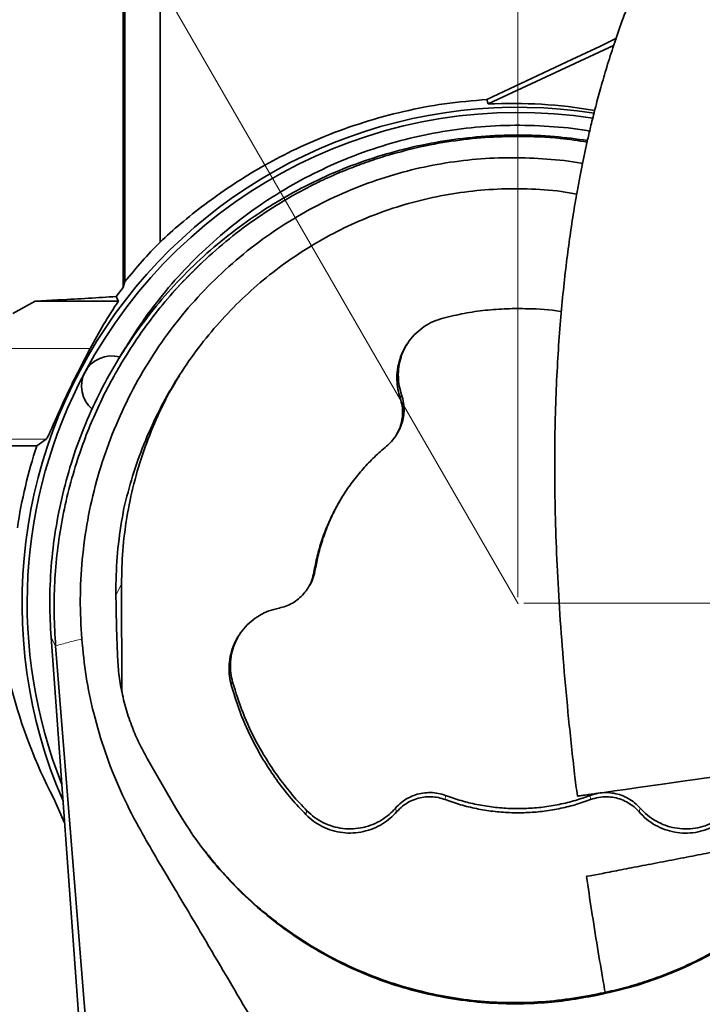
# Model space of a CAD drawing. Header units: millimetres. Extents: x 0 to 12429, y 0 to 8400.
# Tile 110 of 133: x 6494 to 6947, y 6346 to 6998. Entities that reach past the tile are written whole.
import ezdxf

# ---------------------------------------------------------------- set-up
doc = ezdxf.new("R2010")
doc.units = ezdxf.units.MM
doc.header["$LTSCALE"] = 20
doc.header["$PDSIZE"] = -1
doc.styles.add('SLDTEXTSTYLE0', font='TXT', dxfattribs={"width": 0.605})
doc.dimstyles.new('SLDDIMSTYLE10', dxfattribs={"dimtxt": 70, "dimasz": 70, "dimexe": 0, "dimexo": 0.0625, "dimgap": 17.5, "dimtad": 0, "dimtih": 1, "dimtoh": 1, "dimdec": 1, "dimlfac": 0.5, "dimrnd": 1e-09, "dimzin": 12, "dimdsep": 46, "dimtxsty": 'SLDTEXTSTYLE0', "dimsah": 1, "dimcen": 0, "dimadec": 0, "dimazin": 3, "dimtfac": 1, "dimtofl": 0, "dimtmove": 0, "dimatfit": 3, "dimfxl": 1, "dimfrac": 2, "dimtolj": 1, "dimtzin": 12, "dimarcsym": 0})
doc.dimstyles.new('SLDDIMSTYLE11', dxfattribs={"dimtxt": 70, "dimasz": 70, "dimexe": 0, "dimexo": 0.0625, "dimgap": 17.5, "dimtad": 1, "dimdec": 1, "dimlfac": 0.5, "dimrnd": 1e-09, "dimzin": 12, "dimdsep": 46, "dimtxsty": 'SLDTEXTSTYLE0', "dimsah": 1, "dimcen": 0.09, "dimadec": 0, "dimazin": 3, "dimtfac": 1, "dimtmove": 0, "dimatfit": 0, "dimfxl": 1, "dimfrac": 2, "dimtolj": 1, "dimtzin": 12, "dimarcsym": 0})
doc.dimstyles.new('SLDDIMSTYLE9', dxfattribs={"dimtxt": 70, "dimasz": 70, "dimexe": 0, "dimexo": 0.0625, "dimgap": 17.5, "dimtad": 1, "dimdec": 1, "dimlfac": 0.5, "dimrnd": 1e-09, "dimzin": 12, "dimdsep": 46, "dimtxsty": 'SLDTEXTSTYLE0', "dimsah": 1, "dimcen": 0.09, "dimadec": 0, "dimazin": 3, "dimtfac": 1, "dimtofl": 0, "dimtmove": 0, "dimatfit": 3, "dimfxl": 1, "dimfrac": 2, "dimtolj": 1, "dimtzin": 12, "dimarcsym": 0})

# ---------------------------------------------------------------- blocks, each defined once
blk = doc.blocks.new('_D_62')
at = {"color": 7, "linetype": 'Continuous', "lineweight": 0}
for p, q in [((6207.8, 7679.26), (5162.22, 7679.26)), ((6368.38, 7401.14), (6207.8, 7679.26)), ((6824.38, 6611.32), (6368.38, 7401.14))]:
    blk.add_line(p, q, dxfattribs=at)
at = {"color": 7, "linetype": 'Continuous', "lineweight": 18}
blk.add_solid([(6368.38, 7401.14), (6342.04, 7466.76), (6324.72, 7456.76)], dxfattribs=at)
at = {"color": 7, "linetype": 'Continuous', "lineweight": 18, "char_height": 70, "attachment_point": 1, "style": 'SLDTEXTSTYLE0'}
for s, insert in [('R456', (5162.22, 7984.35)), ('Smallest circumscribed', (5162.22, 7876.92)), ('radius axis 3.', (5162.22, 7769.49))]:
    blk.add_mtext(s, dxfattribs=dict(at, insert=insert))
blk = doc.blocks.new('_D_63')
at = {"color": 7, "linetype": 'Continuous', "lineweight": 0}
for p, q in [((6644.38, 7288.52), (6644.38, 7709.26)), ((6824.38, 6615.32), (6824.38, 7709.26)), ((6644.38, 7679.26), (6524.38, 7679.26)), ((6824.38, 7679.26), (6644.38, 7679.26)), ((6824.38, 7679.26), (6944.38, 7679.26))]:
    blk.add_line(p, q, dxfattribs=at)
at = {"color": 7, "linetype": 'Continuous', "lineweight": 18}
for points in [[(6644.38, 7679.26), (6574.38, 7689.26), (6574.38, 7669.26)], [(6824.38, 7679.26), (6894.38, 7669.26), (6894.38, 7689.26)]]:
    blk.add_solid(points, dxfattribs=at)
at = {"color": 7, "linetype": 'Continuous', "lineweight": 18, "insert": (6680.9, 7769.49), "char_height": 70, "attachment_point": 1, "style": 'SLDTEXTSTYLE0'}
blk.add_mtext('90', dxfattribs=at)
blk = doc.blocks.new('_D_64')
at = {"color": 7, "linetype": 'Continuous', "lineweight": 0}
for p, q in [((6665.58, 7267.32), (7604.1, 7267.32)), ((7574.1, 6611.32), (7574.1, 7267.32)), ((6828.38, 6611.32), (7604.1, 6611.32))]:
    blk.add_line(p, q, dxfattribs=at)
at = {"color": 7, "linetype": 'Continuous', "lineweight": 18}
for points in [[(7574.1, 7267.32), (7564.1, 7197.32), (7584.1, 7197.32)], [(7574.1, 6611.32), (7584.1, 6681.32), (7564.1, 6681.32)]]:
    blk.add_solid(points, dxfattribs=at)
at = {"color": 7, "linetype": 'Continuous', "lineweight": 18, "insert": (7483.86, 6859.11), "char_height": 70, "attachment_point": 1, "rotation": 90, "style": 'SLDTEXTSTYLE0'}
blk.add_mtext('328', dxfattribs=at)

msp = doc.modelspace()

# ---------------------------------------------------------------- linework, layer by layer
at = {"color": 7, "linetype": 'Continuous', "lineweight": 35}
for p, q in [((6564.159261, 7227.486296), (6564.159261, 6824.326201)), ((6587.375986, 6850.488944), (6587.375986, 7228.962346)), ((6887.810635, 6980.66835), (6804.681288, 6941.925569)), ((6558.326589, 6814.385696), (6562.860476, 6820.287867)), ((6564.159261, 6824.326201), (6562.860476, 6820.287867)), ((6489.859926, 6803.06439), (6504.699337, 6811.339422)), ((6504.699337, 6811.339422), (6519.367801, 6812.121792)), ((6559.838401, 6811.339422), (6504.699337, 6811.339422)), ((6743.803608, 6722.646161), (6744.621383, 6723.992153)), ((6511.993634, 6719.966574), (6505.733239, 6715.471073)), ((6450.376021, 6715.471073), (6505.733239, 6715.471073)), ((6561.870562, 6623.98438), (6562.067138, 6553.003116)), ((6685.410844, 6621.509118), (6686.225759, 6622.850581)), ((6544.387805, 6190.157159), (6515.20394, 6588.679238)), ((6518.216836, 6583.087011), (6549.801456, 6189.236863)), ((6578.854429, 6508.590742), (6597.80501, 6475.721164)), ((6871.575581, 6350.76396), (6877.274501, 6351.868196)), ((6877.440559, 6352.691813), (6871.74164, 6351.587577))]:
    msp.add_line(p, q, dxfattribs=at)
at = {"color": 8, "linetype": 'Continuous', "lineweight": 18}
for p, q in [((6412.376033, 6779.965563), (6541.090476, 6779.965563)), ((6746.460067, 6747.179909), (6747.356283, 6749.319835)), ((6412.376033, 6719.966574), (6511.993634, 6719.966574)), ((6689.271557, 6631.887956), (6690.206753, 6633.560105)), ((6558.315503, 6617.117329), (6561.870562, 6623.98438)), ((6518.216836, 6583.087011), (6515.20394, 6588.679238)), ((6634.545552, 6557.021065), (6635.459053, 6559.105082)), ((6776.193368, 6481.294437), (6776.525485, 6484.015866)), ((6872.532057, 6481.284423), (6872.200119, 6484.005971)), ((6744.059788, 6473.179264), (6743.346321, 6475.63581)), ((6904.663967, 6473.162694), (6905.377554, 6475.619002)), ((6683.995473, 6471.350594), (6684.669601, 6473.849578)), ((6871.575581, 6350.76396), (6871.74164, 6351.587577)), ((6877.274501, 6351.868196), (6877.440559, 6352.691813))]:
    msp.add_line(p, q, dxfattribs=at)
at = {"color": 7, "linetype": 'Continuous', "lineweight": 35, "flags": 128}
for points in [[(6562.860476, 6820.287867), (6562.860357, 6834.03246), (6562.860357, 6848.35629), (6562.860476, 6863.415285), (6562.860476, 6878.969117), (6562.860476, 6902.071877), (6562.860476, 6925.929351), (6562.860476, 6951.096459), (6562.860357, 6976.703806), (6562.860476, 6993.955298), (6562.860476, 7011.320038)], [(6889.35672, 6985.184474), (6879.007446, 6980.280323), (6860.112416, 6971.340819), (6841.284084, 6962.451501), (6822.545933, 6953.623457), (6803.921448, 6944.867654)], [(6564.719545, 6780.940934), (6562.404262, 6777.129097), (6559.400546, 6772.184177)], [(6875.730621, 6485.24086), (6881.481754, 6486.053033), (6888.337421, 6487.021132), (6895.757484, 6488.068982), (6903.969156, 6489.22853), (6911.913144, 6490.35029), (6920.144486, 6491.5127), (6927.733349, 6492.584391), (6935.12963, 6493.628784), (6941.779899, 6494.567914), (6947.828221, 6495.422049), (6953.000116, 6496.152325), (6957.212257, 6496.747179), (6960.305142, 6497.183962), (6962.124633, 6497.440858), (6962.447988, 6497.486515)], [(6524.196135, 6465.885802), (6523.19895, 6467.962308), (6516.757118, 6482.363625)], [(6880.588102, 6432.450099), (6875.804531, 6431.527896), (6872.295009, 6430.851384), (6870.332348, 6430.473013), (6869.900512, 6430.389805)]]:
    msp.add_lwpolyline(points, dxfattribs=at)
at = {"color": 7, "linetype": 'Continuous', "lineweight": 35}
for centre, radius, start, end in [((6824.376012, 6611.319955), 328.419313, 81.169954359, 203.468459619), ((6820.180624, 6613.262646), 329.028185, 80.364730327, 92.699997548), ((6824.376105, 6611.319885), 325.000172, 81.229500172, 151.874999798), ((6825.211302, 6631.47333), 320.584758, 145.871122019, 152.40673855), ((6555.389954, 6755.096051), 19.999961, 74.560873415, 229.83437595), ((6824.375866, 6611.320076), 324.999871, 151.87500951, 201.663697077), ((6824.365338, 6611.322244), 335.221409, 161.899381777, 171.422415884), ((6826.946348, 6642.882252), 349.261489, 181.897108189, 207.360938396)]:
    msp.add_arc(centre, radius, start, end, dxfattribs=at)
for points, knots in [([(7176.018821, 7330.070301), (7174.442999, 7329.396896), (7168.669172, 7326.929535), (7158.698981, 7321.883982), (7146.268106, 7314.99856), (7135.099589, 7308.144352), (7125.60926, 7301.908768), (7118.078505, 7296.700292), (7111.811699, 7292.187201), (7106.287441, 7288.083348), (7100.629304, 7283.761707), (7094.021054, 7278.552203), (7086.829417, 7272.67476), (7079.156456, 7266.171749), (7071.140477, 7259.127374), (7062.660716, 7251.381597), (7054.036896, 7243.187807), (7045.549139, 7234.808095), (7035.688281, 7224.703193), (7024.618395, 7212.817489), (7012.530358, 7199.101927), (6999.7301, 7183.769081), (6986.220923, 7166.542205), (6971.952294, 7146.974196), (6957.969106, 7126.267615), (6947.238671, 7109.008683), (6939.57514, 7095.908002), (6934.991628, 7087.800659), (6930.999213, 7080.509047), (6927.685619, 7074.283586), (6925.022587, 7069.157831), (6922.736244, 7064.669771), (6920.351535, 7059.902483), (6917.422569, 7053.912153), (6913.775449, 7046.219899), (6909.46812, 7036.76915), (6904.576015, 7025.493969), (6899.035379, 7011.931744), (6893.348913, 6996.911141), (6887.970853, 6981.383752), (6883.332655, 6966.777432), (6879.369851, 6953.218384), (6876.00156, 6940.756699), (6873.202002, 6929.612999), (6870.88792, 6919.774185), (6868.921952, 6910.909084), (6867.103331, 6902.232874), (6865.31523, 6893.178063), (6863.243281, 6881.971154), (6860.946197, 6868.375151), (6858.514386, 6852.148847), (6856.224447, 6834.576684), (6854.13362, 6815.645966), (6852.288125, 6795.241737), (6850.740167, 6773.185601), (6849.563031, 6749.312415), (6848.84797, 6723.585826), (6848.684723, 6696.068251), (6849.150724, 6666.84258), (6850.294743, 6635.990816), (6852.13759, 6603.584998), (6854.676963, 6569.690931), (6857.958009, 6534.393767), (6860.997693, 6505.514164), (6863.153555, 6488.438765), (6863.770413, 6483.552976)], [0, 0, 0, 0, 0.0053224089, 0.0195013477, 0.0346780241, 0.0494569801, 0.0601905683, 0.0699474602, 0.0778958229, 0.0841775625, 0.0913228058, 0.1000102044, 0.1103138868, 0.1201705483, 0.1312504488, 0.1434590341, 0.1558421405, 0.1681981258, 0.1805049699, 0.1996956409, 0.2186422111, 0.237285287, 0.261729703, 0.2866282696, 0.3124938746, 0.3393225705, 0.3497362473, 0.3596363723, 0.3682500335, 0.3755572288, 0.3815417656, 0.3861917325, 0.391202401, 0.3980988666, 0.4069033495, 0.4176444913, 0.430358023, 0.4450777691, 0.4631468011, 0.4802385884, 0.4961129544, 0.510744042, 0.5241135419, 0.5362074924, 0.5464320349, 0.5555073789, 0.5644122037, 0.5739667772, 0.5841754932, 0.5998116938, 0.6167940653, 0.6351367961, 0.6548516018, 0.675949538, 0.698770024, 0.7235251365, 0.7501878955, 0.7787053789, 0.8089936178, 0.8409718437, 0.8745948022, 0.9098080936, 0.9465406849, 0.9847036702, 1, 1, 1, 1]), ([(6803.921448, 6944.867654), (6794.508712, 6944.072927), (6775.966533, 6942.507392), (6748.651205, 6937.248423), (6722.12512, 6930.052743), (6696.361007, 6920.805206), (6673.146564, 6910.367361), (6652.487302, 6899.184487), (6634.236499, 6887.816299), (6617.02893, 6875.627498), (6601.391336, 6863.230128), (6591.851085, 6854.557202), (6587.375986, 6850.488944)], [0, 0, 0, 0, 0.1175371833, 0.2315368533, 0.3457390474, 0.4594574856, 0.5719741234, 0.6622938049, 0.751745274, 0.8395087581, 0.924717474, 1, 1, 1, 1]), ([(6804.681288, 6941.925569), (6804.551521, 6942.428646), (6804.298535, 6943.409416), (6804.044956, 6944.390034), (6803.921448, 6944.867654)], [0, 0, 0, 0, 0.5129400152, 1, 1, 1, 1]), ([(6564.835774, 6780.865474), (6568.88414, 6787.326619), (6577.478634, 6801.043332), (6592.82436, 6820.501453), (6610.375693, 6839.6128), (6629.748428, 6857.276716), (6650.489388, 6873.166243), (6672.219292, 6887.053122), (6694.946747, 6899.053927), (6718.85682, 6909.153486), (6743.474779, 6917.121517), (6768.356794, 6922.896838), (6793.543082, 6926.574054), (6819.210923, 6928.173492), (6844.836655, 6927.329776), (6862.458337, 6925.826135), (6871.274002, 6924.074646), (6871.893572, 6923.95155)], [0, 0, 0, 0, 0.0636041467, 0.1350286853, 0.2064512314, 0.2799967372, 0.3535435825, 0.4242689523, 0.4949932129, 0.5678128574, 0.6406334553, 0.710697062, 0.7807605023, 0.8528734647, 0.9249856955, 0.9947279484, 1, 1, 1, 1]), ([(6515.210854, 6588.679715), (6514.815581, 6596.22467), (6513.99565, 6611.875495), (6515.043576, 6635.668075), (6517.891024, 6659.860814), (6522.652025, 6683.758334), (6529.25233, 6707.211767), (6537.675344, 6730.075357), (6547.886535, 6752.197947), (6559.802258, 6773.450619), (6573.338748, 6793.709547), (6588.413792, 6812.851235), (6604.944716, 6830.751279), (6622.844705, 6847.282191), (6641.986466, 6862.35716), (6662.245238, 6875.893879), (6683.498137, 6887.809246), (6705.620653, 6898.020891), (6728.484222, 6906.443121), (6751.937903, 6913.046149), (6775.834471, 6917.797046), (6800.030769, 6920.682187), (6824.371845, 6921.614193), (6847.929446, 6920.808707), (6863.217849, 6918.748093), (6870.461749, 6917.77174)], [0, 0, 0, 0, 0.0407683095, 0.0845674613, 0.1283670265, 0.1721675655, 0.2159670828, 0.2597663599, 0.3035653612, 0.3473649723, 0.3911654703, 0.4349651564, 0.4787642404, 0.5225636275, 0.5663630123, 0.6101636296, 0.6539633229, 0.697762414, 0.7415616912, 0.7853612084, 0.8291617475, 0.8729613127, 0.9167604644, 0.9605597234, 1, 1, 1, 1]), ([(6825.122582, 6920.450373), (6817.626604, 6920.313642), (6802.617311, 6920.039864), (6780.175359, 6917.453971), (6757.883608, 6913.416022), (6743.326151, 6909.313404), (6736.04797, 6907.262249)], [0, 0, 0, 0, 0.2487758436, 0.4981270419, 0.7490824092, 1, 1, 1, 1]), ([(6870.213615, 6916.652961), (6864.301715, 6917.580194), (6849.372044, 6919.921789), (6834.254083, 6920.251327), (6825.122582, 6920.450373)], [0, 0, 0, 0, 0.3959832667, 1, 1, 1, 1]), ([(6535.503494, 6587.66572), (6535.032871, 6596.40923), (6534.0894, 6613.937586), (6535.553144, 6640.292739), (6539.102703, 6666.460214), (6544.943827, 6692.173431), (6553.048908, 6717.249949), (6563.319506, 6741.547021), (6575.690927, 6764.908672), (6589.905849, 6786.816337), (6605.867732, 6807.116491), (6623.359026, 6825.759036), (6642.440996, 6842.842341), (6662.578297, 6857.879126), (6683.5942, 6870.798279), (6705.24229, 6881.692206), (6727.74498, 6890.735636), (6750.639925, 6897.754231), (6773.777655, 6902.696613), (6796.980945, 6905.635802), (6820.342582, 6906.714168), (6843.488427, 6905.651191), (6859.137507, 6904.147716), (6866.883436, 6902.536866), (6867.170977, 6902.477069)], [0, 0, 0, 0, 0.04982688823, 0.09988934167, 0.15001711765, 0.2000477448, 0.2498175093, 0.29988584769, 0.3500578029, 0.4001495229, 0.44838074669, 0.49690949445, 0.54552516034, 0.59402947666, 0.63981064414, 0.68581811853, 0.73185863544, 0.77773943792, 0.82200034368, 0.86640750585, 0.91078501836, 0.95495232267, 0.99832776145, 1, 1, 1, 1]), ([(6736.04797, 6907.262249), (6733.953235, 6906.609954), (6729.768263, 6905.306763), (6723.552563, 6903.182513), (6717.391018, 6900.93744), (6711.286168, 6898.558325), (6704.400424, 6895.70572), (6698.113137, 6892.908123), (6692.846881, 6890.416629), (6689.80747, 6888.92806), (6687.480243, 6887.76216), (6685.025799, 6886.513227), (6682.02061, 6884.941994), (6678.636456, 6883.116362), (6675.271454, 6881.244588), (6666.232555, 6876.064557), (6651.923875, 6866.969829), (6633.056117, 6853.005452), (6621.461881, 6842.570969), (6615.672337, 6837.360545)], [0, 0, 0, 0, 0.0468728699, 0.0936450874, 0.1403259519, 0.1869751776, 0.2336206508, 0.2995577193, 0.3339776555, 0.358089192, 0.3718643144, 0.389590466, 0.4169275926, 0.4443156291, 0.471742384, 0.4991940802, 0.6668958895, 0.8336655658, 1, 1, 1, 1]), ([(6863.343941, 6882.285638), (6859.955806, 6882.878058), (6849.114951, 6884.773597), (6830.55896, 6885.916205), (6808.246502, 6885.750742), (6786.368355, 6883.549719), (6765.066593, 6879.628121), (6744.154021, 6873.965351), (6723.903802, 6866.640741), (6704.449247, 6857.682581), (6685.865245, 6847.231305), (6668.189192, 6835.351557), (6651.428952, 6822.037363), (6635.724383, 6807.308983), (6621.147505, 6791.268618), (6607.897555, 6774.167032), (6595.944359, 6755.950704), (6585.407484, 6736.676026), (6576.379491, 6716.441336), (6568.844655, 6695.630614), (6565.226591, 6681.363052), (6563.421952, 6674.246593)], [0, 0, 0, 0, 0.0256501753, 0.0820716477, 0.1383416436, 0.1919939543, 0.2458711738, 0.2997579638, 0.3534364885, 0.4063293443, 0.4593558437, 0.5123265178, 0.5650424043, 0.6188667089, 0.672766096, 0.7265688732, 0.780091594, 0.8351417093, 0.8902493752, 0.9452579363, 1, 1, 1, 1]), ([(6564.159261, 6824.326201), (6567.892578, 6828.846241), (6575.322282, 6837.841608), (6583.371421, 6846.287159), (6587.375986, 6850.488944)], [0, 0, 0, 0, 0.5024853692, 1, 1, 1, 1]), ([(6563.735353, 6773.518725), (6567.406703, 6779.263243), (6574.749643, 6790.752655), (6587.25061, 6807.11187), (6600.769808, 6822.808477), (6610.704611, 6832.509645), (6615.672337, 6837.360545)], [0, 0, 0, 0, 0.2477211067, 0.4954584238, 0.7477127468, 1, 1, 1, 1]), ([(6519.367801, 6812.121792), (6519.858546, 6812.148331), (6526.749251, 6812.520972), (6539.738167, 6813.229054), (6552.230676, 6814.006641), (6558.326232, 6814.386054)], [0, 0, 0, 0, 0.0377812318, 0.5304980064, 1, 1, 1, 1]), ([(6559.838401, 6811.339422), (6559.5758, 6811.867687), (6559.071163, 6812.882844), (6558.568105, 6813.898785), (6558.326828, 6814.386054)], [0, 0, 0, 0, 0.5203772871, 1, 1, 1, 1]), ([(6853.17521, 6804.302378), (6853.025629, 6804.332735), (6845.74928, 6805.809464), (6833.598151, 6806.391772), (6816.998352, 6806.499034), (6802.927942, 6805.425128), (6788.835091, 6803.435314), (6779.553164, 6801.232553), (6774.899947, 6800.128265)], [0, 0, 0, 0, 0.0058035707, 0.2823143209, 0.4594222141, 0.6374299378, 0.8182363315, 1, 1, 1, 1]), ([(6774.899947, 6800.128265), (6772.701304, 6799.439138), (6768.303999, 6798.060878), (6762.256334, 6794.641516), (6756.850308, 6790.31542), (6752.238381, 6785.137665), (6748.579403, 6779.252799), (6745.93851, 6772.844887), (6744.428846, 6766.075681), (6744.087603, 6759.421542), (6744.728181, 6753.046704), (6745.882774, 6749.1355), (6746.460067, 6747.179909)], [0, 0, 0, 0, 0.1023207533, 0.2046424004, 0.307003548, 0.409364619, 0.5116853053, 0.6140060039, 0.7164106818, 0.8188171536, 0.9094091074, 1, 1, 1, 1]), ([(6751.111852, 6783.010407), (6750.601002, 6782.231202), (6748.83974, 6779.544736), (6746.904363, 6774.419752), (6745.359078, 6767.809779), (6745.042458, 6761.324606), (6745.656766, 6755.069393), (6746.785575, 6751.250573), (6747.356283, 6749.319835)], [0, 0, 0, 0, 0.0796920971, 0.2747547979, 0.4644545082, 0.6596569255, 0.8279276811, 1, 1, 1, 1]), ([(6541.090476, 6779.965563), (6540.33709, 6778.530299), (6538.727933, 6775.464718), (6536.195327, 6770.634485), (6533.485126, 6765.363312), (6530.6084, 6759.640263), (6527.660355, 6753.591153), (6524.713838, 6747.35894), (6521.930158, 6741.279174), (6519.418969, 6735.659276), (6517.231311, 6730.705354), (6515.460629, 6726.660905), (6514.011354, 6723.571269), (6513.031691, 6721.387377), (6512.279418, 6720.357731), (6511.993634, 6719.966574)], [0, 0, 0, 0, 0.0728879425, 0.1556813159, 0.2452364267, 0.3393982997, 0.4436957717, 0.5478113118, 0.6493649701, 0.7443645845, 0.8245772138, 0.8929120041, 0.9427783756, 0.9782618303, 1, 1, 1, 1]), ([(6560.876357, 6768.764182), (6558.074077, 6763.83579), (6552.460416, 6753.963003), (6545.060263, 6738.567966), (6538.367485, 6722.786879), (6534.645748, 6711.961323), (6532.783019, 6706.543131)], [0, 0, 0, 0, 0.2486076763, 0.4980226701, 0.7487603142, 1, 1, 1, 1]), ([(6563.735353, 6773.518725), (6563.253489, 6772.729391), (6562.289882, 6771.150922), (6561.347492, 6769.559695), (6560.876357, 6768.764182)], [0, 0, 0, 0, 0.500062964, 1, 1, 1, 1]), ([(6561.870562, 6623.98438), (6562.028631, 6631.374863), (6562.344771, 6646.155883), (6565.167852, 6668.395954), (6569.781936, 6690.533636), (6576.274657, 6712.208531), (6584.583308, 6732.993784), (6592.507223, 6749.569382), (6598.294079, 6758.861543), (6600.175487, 6761.882587)], [0, 0, 0, 0, 0.15293092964, 0.30586301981, 0.4632402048, 0.62061886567, 0.77348775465, 0.92635690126, 1, 1, 1, 1]), ([(6747.356283, 6749.319835), (6747.853062, 6747.583785), (6748.863714, 6744.051951), (6749.112877, 6738.691298), (6748.519559, 6733.467405), (6747.01704, 6728.665052), (6745.659555, 6725.450135), (6744.64093, 6724.0473), (6744.598376, 6723.988696)], [0, 0, 0, 0, 0.2054555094, 0.4179803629, 0.6073597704, 0.8022190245, 0.9917375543, 1, 1, 1, 1]), ([(6746.460067, 6747.179909), (6746.959043, 6745.409441), (6747.956984, 6741.868544), (6748.15928, 6736.524503), (6747.484329, 6731.458233), (6746.032013, 6726.759046), (6743.79067, 6722.389979), (6740.944106, 6718.473153), (6738.580515, 6716.340404), (6737.430679, 6715.302868)], [0, 0, 0, 0, 0.1562858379, 0.3125681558, 0.4514513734, 0.590333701, 0.7293297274, 0.8683248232, 1, 1, 1, 1]), ([(6737.430679, 6715.302868), (6734.700611, 6712.952569), (6729.240431, 6708.251932), (6721.719623, 6700.344891), (6714.755696, 6691.831782), (6708.510484, 6682.773686), (6703.057189, 6673.328815), (6698.358355, 6663.484898), (6694.446352, 6653.205486), (6691.307516, 6642.635568), (6689.945555, 6635.445923), (6689.271557, 6631.887956)], [0, 0, 0, 0, 0.1097759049, 0.2195535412, 0.3321881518, 0.4448235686, 0.554601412, 0.6643790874, 0.7770151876, 0.8896506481, 1, 1, 1, 1]), ([(6518.216836, 6583.087011), (6517.792812, 6590.077736), (6516.945781, 6604.042416), (6517.440172, 6624.993967), (6519.191194, 6645.778512), (6522.339265, 6666.321772), (6526.712937, 6686.64354), (6530.756298, 6699.898919), (6532.783019, 6706.543131)], [0, 0, 0, 0, 0.1678906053, 0.3353784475, 0.5020369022, 0.6677862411, 0.8334789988, 1, 1, 1, 1]), ([(6708.199846, 6681.897207), (6706.707446, 6679.385828), (6703.374741, 6673.777622), (6699.05794, 6664.497021), (6695.16526, 6654.210241), (6692.143301, 6643.847255), (6690.833008, 6636.886838), (6690.206753, 6633.560105)], [0, 0, 0, 0, 0.1688246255, 0.3770053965, 0.5906873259, 0.8043689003, 1, 1, 1, 1]), ([(6563.421952, 6674.246593), (6562.087104, 6666.418176), (6559.419299, 6650.772437), (6557.950984, 6626.853897), (6558.323519, 6602.816053), (6558.855957, 6586.715325), (6559.122192, 6578.664465)], [0, 0, 0, 0, 0.2482414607, 0.496131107, 0.7480500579, 1, 1, 1, 1]), ([(6689.271557, 6631.887956), (6688.869255, 6630.093044), (6688.064659, 6626.503255), (6685.70298, 6621.70499), (6682.701652, 6617.56783), (6679.190561, 6614.122754), (6675.141812, 6611.343051), (6670.774389, 6609.248506), (6667.679874, 6608.494692), (6666.174041, 6608.127876)], [0, 0, 0, 0, 0.156260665, 0.3125183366, 0.4513875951, 0.5902506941, 0.7292529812, 0.8682508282, 1, 1, 1, 1]), ([(6690.206753, 6633.560105), (6689.804577, 6631.806729), (6688.986383, 6628.239641), (6687.465544, 6624.648783), (6686.284868, 6622.996198), (6686.187135, 6622.859402)], [0, 0, 0, 0, 0.4699766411, 0.9561261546, 1, 1, 1, 1]), ([(6666.174041, 6608.127876), (6663.937383, 6607.574648), (6659.464027, 6606.468181), (6653.218334, 6603.425781), (6647.557595, 6599.438954), (6642.637373, 6594.553357), (6638.625058, 6588.903691), (6635.596486, 6582.669725), (6633.675385, 6576.005738), (6632.927007, 6569.385083), (6633.176265, 6562.982998), (6634.089122, 6559.00838), (6634.545552, 6557.021065)], [0, 0, 0, 0, 0.1023199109, 0.204641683, 0.3070031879, 0.409362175, 0.5116834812, 0.6140025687, 0.7164079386, 0.8188130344, 0.9094062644, 1, 1, 1, 1]), ([(6729.287731, 6197.806998), (6711.101026, 6228.713392), (6672.668214, 6294.02592), (6627.594733, 6370.968265), (6593.524623, 6428.301372), (6575.114507, 6459.026844), (6560.743437, 6487.065273), (6550.807323, 6512.342557), (6543.324142, 6537.676659), (6538.066199, 6562.836584), (6536.357846, 6579.388208), (6535.503494, 6587.66572)], [0, 0, 0, 0, 0.2451140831, 0.5179840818, 0.6094975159, 0.7009901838, 0.7627641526, 0.8246136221, 0.8863267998, 0.9431517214, 1, 1, 1, 1]), ([(6639.316665, 6589.547797), (6638.369164, 6587.753401), (6636.385058, 6583.995862), (6634.62321, 6577.667169), (6633.878961, 6571.232462), (6634.116198, 6564.947014), (6635.008115, 6561.066832), (6635.459053, 6559.105082)], [0, 0, 0, 0, 0.1929507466, 0.4040469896, 0.6212700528, 0.8085210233, 1, 1, 1, 1]), ([(6559.122192, 6578.664465), (6559.330529, 6574.484275), (6559.747075, 6566.126479), (6561.741583, 6553.598222), (6564.758275, 6541.164174), (6568.745651, 6529.447068), (6573.409727, 6518.537186), (6577.035734, 6511.913154), (6578.854429, 6508.590742)], [0, 0, 0, 0, 0.1706471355, 0.3411887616, 0.5166210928, 0.6920727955, 0.8455531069, 1, 1, 1, 1]), ([(6877.274501, 6351.868196), (6884.227184, 6353.392656), (6898.157062, 6356.44695), (6918.490757, 6363.1982), (6938.23402, 6371.448164), (6957.188206, 6381.300197), (6975.222929, 6392.69308), (6992.258106, 6405.520052), (7008.175135, 6419.659293), (7022.89116, 6435.049627), (7036.275216, 6451.641062), (7048.279265, 6469.310863), (7058.787778, 6487.857061), (7067.812796, 6507.319569), (7075.177728, 6527.617594), (7080.999168, 6548.595569), (7083.374722, 6562.886937), (7084.560441, 6570.020242)], [0, 0, 0, 0, 0.0664889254, 0.1332122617, 0.1999083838, 0.2663142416, 0.3326177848, 0.3990615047, 0.4654019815, 0.5313898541, 0.5978552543, 0.664407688, 0.7308246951, 0.7968769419, 0.8646721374, 0.9324532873, 1, 1, 1, 1]), ([(6634.545552, 6557.021065), (6636.679002, 6550.153879), (6640.971996, 6536.335515), (6649.158326, 6518.99818), (6657.469431, 6504.613254), (6665.404362, 6492.962416), (6674.173382, 6481.76081), (6680.715694, 6474.826759), (6683.995473, 6471.350594)], [0, 0, 0, 0, 0.21561731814, 0.43387179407, 0.57358139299, 0.71399968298, 0.85662290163, 1, 1, 1, 1]), ([(6635.459053, 6559.105082), (6637.593597, 6552.238052), (6641.889063, 6538.41913), (6650.074228, 6521.123256), (6658.35936, 6506.814428), (6666.234378, 6495.269286), (6674.932189, 6484.16841), (6681.41814, 6477.295184), (6684.669601, 6473.849578)], [0, 0, 0, 0, 0.2166703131, 0.4360181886, 0.5752118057, 0.7151060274, 0.8571802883, 1, 1, 1, 1]), ([(6743.346321, 6475.63581), (6744.625635, 6476.953289), (6747.18422, 6479.588202), (6751.722023, 6482.502701), (6756.519078, 6484.551778), (6761.458255, 6485.74135), (6766.52022, 6486.055792), (6771.627538, 6485.584252), (6774.880898, 6484.542484), (6776.525485, 6484.015866)], [0, 0, 0, 0, 0.1510830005, 0.3021607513, 0.4410483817, 0.5799329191, 0.718925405, 0.8579157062, 1, 1, 1, 1]), ([(6744.059788, 6473.179264), (6745.343785, 6474.496382), (6747.911778, 6477.130617), (6752.439526, 6479.977348), (6757.165482, 6481.926059), (6761.962925, 6483.017865), (6766.869166, 6483.261355), (6771.687517, 6482.75379), (6774.718424, 6481.772141), (6776.193368, 6481.294437)], [0, 0, 0, 0, 0.15623129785, 0.31246269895, 0.45134010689, 0.59021279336, 0.72922252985, 0.86823036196, 1, 1, 1, 1]), ([(6776.193368, 6481.294437), (6779.593638, 6480.104516), (6786.394134, 6477.724691), (6797.001838, 6475.163107), (6807.855964, 6473.386249), (6818.822971, 6472.504871), (6829.729113, 6472.502483), (6840.603789, 6473.353057), (6851.462342, 6475.10328), (6862.192938, 6477.669567), (6869.107101, 6480.086959), (6872.532057, 6481.284423)], [0, 0, 0, 0, 0.10975439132, 0.21950739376, 0.3321178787, 0.44472930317, 0.55448266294, 0.66423692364, 0.77684881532, 0.88946125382, 1, 1, 1, 1]), ([(6776.525485, 6484.015866), (6779.926137, 6482.826464), (6786.727446, 6480.44766), (6797.339473, 6477.894476), (6808.199593, 6476.132397), (6819.171878, 6475.272562), (6830.080097, 6475.298393), (6840.95414, 6476.183215), (6851.809749, 6477.973891), (6862.305001, 6480.532735), (6868.997043, 6482.881676), (6872.200119, 6484.005971)], [0, 0, 0, 0, 0.1105213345, 0.2210427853, 0.334484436, 0.4479256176, 0.5584466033, 0.6689684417, 0.7824107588, 0.8958531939, 1, 1, 1, 1]), ([(6863.875913, 6483.566804), (6863.912411, 6483.57197), (6864.511967, 6483.656835), (6866.207371, 6483.895904), (6868.878366, 6484.273278), (6872.23036, 6484.746569), (6874.486573, 6485.065181), (6875.730621, 6485.24086)], [0, 0, 0, 0, 0.0092367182, 0.1517331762, 0.4290333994, 0.6851762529, 1, 1, 1, 1]), ([(6872.200119, 6484.005971), (6873.951694, 6484.557579), (6877.45483, 6485.660791), (6882.832419, 6486.070009), (6888.027046, 6485.594191), (6892.938432, 6484.2948), (6897.542232, 6482.166992), (6901.81239, 6479.325701), (6904.180477, 6476.863602), (6905.377554, 6475.619002)], [0, 0, 0, 0, 0.1510807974, 0.3021602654, 0.4410474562, 0.5799310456, 0.7189230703, 0.8579145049, 1, 1, 1, 1]), ([(6872.532057, 6481.284423), (6874.287569, 6481.833508), (6877.798575, 6482.931673), (6883.135324, 6483.286315), (6888.220276, 6482.756274), (6892.961283, 6481.43831), (6897.394634, 6479.321669), (6901.39312, 6476.586476), (6903.593458, 6474.283257), (6904.663967, 6473.162694)], [0, 0, 0, 0, 0.1562287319, 0.31245590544, 0.45135913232, 0.59025642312, 0.72927225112, 0.86828551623, 1, 1, 1, 1]), ([(6597.80501, 6475.721164), (6601.634361, 6469.449938), (6609.311971, 6456.876522), (6622.832197, 6439.324908), (6637.689784, 6422.869141), (6653.939517, 6407.739099), (6671.488917, 6394.054542), (6690.214069, 6381.877811), (6709.946807, 6371.310067), (6730.398822, 6362.5221), (6751.447025, 6355.595537), (6772.929337, 6350.488856), (6794.800406, 6347.195076), (6815.619094, 6345.844303), (6835.204928, 6346.159446), (6853.497225, 6347.6474), (6865.551089, 6349.725387), (6871.575581, 6350.76396)], [0, 0, 0, 0, 0.0686336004, 0.1376060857, 0.2066895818, 0.2756586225, 0.3448380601, 0.414426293, 0.484163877, 0.5537961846, 0.6222064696, 0.6910082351, 0.7599256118, 0.8286871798, 0.8857278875, 0.94288707, 1, 1, 1, 1]), ([(6684.669601, 6473.849578), (6686.326303, 6472.325733), (6689.639756, 6469.277996), (6695.485916, 6465.830286), (6701.786126, 6463.368532), (6708.418898, 6461.994845), (6715.184354, 6461.772724), (6721.89472, 6462.667353), (6728.358055, 6464.695493), (6734.152526, 6467.655383), (6739.230721, 6471.308657), (6741.974456, 6474.193428), (6743.346321, 6475.63581)], [0, 0, 0, 0, 0.1023418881, 0.2046868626, 0.3070654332, 0.4094457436, 0.5117747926, 0.6141019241, 0.7165033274, 0.8189055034, 0.9094529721, 1, 1, 1, 1]), ([(6905.377554, 6475.619002), (6906.938163, 6473.996868), (6910.059404, 6470.752577), (6915.68429, 6466.95453), (6921.822467, 6464.112789), (6928.359035, 6462.336836), (6935.098332, 6461.702338), (6941.850789, 6462.185599), (6948.425925, 6463.815397), (6954.390211, 6466.416188), (6959.681876, 6469.752758), (6962.596575, 6472.464665), (6964.053916, 6473.82061)], [0, 0, 0, 0, 0.1023423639, 0.2046861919, 0.3070661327, 0.4094458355, 0.5117737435, 0.614102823, 0.7165032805, 0.818905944, 0.9094535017, 1, 1, 1, 1]), ([(6683.995473, 6471.350594), (6685.691436, 6469.790624), (6689.08338, 6466.670668), (6695.068037, 6463.141105), (6701.517622, 6460.621176), (6708.307418, 6459.214817), (6715.232885, 6458.987783), (6722.101659, 6459.903815), (6728.717463, 6461.979927), (6734.648706, 6465.009814), (6739.846727, 6468.749707), (6742.65544, 6471.702751), (6744.059788, 6473.179264)], [0, 0, 0, 0, 0.1023466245, 0.2046943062, 0.3070794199, 0.4094636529, 0.5117889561, 0.614113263, 0.7165086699, 0.8189019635, 0.9094515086, 1, 1, 1, 1]), ([(6904.663967, 6473.162694), (6906.26155, 6471.502026), (6909.456718, 6468.180684), (6915.215091, 6464.2926), (6921.498882, 6461.383417), (6928.190414, 6459.565571), (6935.089197, 6458.915964), (6942.001132, 6459.411172), (6948.731334, 6461.079737), (6954.836255, 6463.742059), (6960.252734, 6467.157507), (6963.236234, 6469.933507), (6964.727985, 6471.321507)], [0, 0, 0, 0, 0.1023489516, 0.2046981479, 0.3070856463, 0.4094722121, 0.511798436, 0.6141245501, 0.7165185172, 0.8189128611, 0.9094563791, 1, 1, 1, 1]), ([(7046.29408, 6466.904564), (7042.695139, 6461.520558), (7034.900956, 6449.86048), (7020.998749, 6433.301179), (7005.342889, 6417.385667), (6988.604019, 6403.114336), (6970.851479, 6390.338476), (6951.860426, 6378.990582), (6934.223374, 6370.40301), (6918.577999, 6364.099873), (6905.148638, 6359.53155), (6891.439499, 6355.63519), (6882.10683, 6353.67293), (6877.440559, 6352.691813)], [0, 0, 0, 0, 0.0927040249, 0.2007680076, 0.309057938, 0.412159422, 0.5154245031, 0.6219727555, 0.7286320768, 0.7960277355, 0.8634424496, 0.9317221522, 1, 1, 1, 1]), ([(6968.098389, 6449.32036), (6968.079097, 6449.316624), (6967.480346, 6449.200688), (6965.809968, 6448.87972), (6962.54363, 6448.249214), (6957.944564, 6447.362983), (6952.061673, 6446.228824), (6945.395888, 6444.94368), (6937.968474, 6443.511915), (6930.332276, 6442.039783), (6922.428353, 6440.51614), (6914.688009, 6439.023984), (6907.051151, 6437.55161), (6899.801696, 6436.154246), (6892.968285, 6434.83668), (6886.624329, 6433.613857), (6882.559165, 6432.830112), (6880.588102, 6432.450099)], [0, 0, 0, 0, 0.0006614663, 0.0205294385, 0.0572566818, 0.1126422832, 0.1781907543, 0.258932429, 0.3411573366, 0.4328143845, 0.5207143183, 0.6121166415, 0.6981662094, 0.7825195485, 0.860638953, 0.9324284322, 1, 1, 1, 1]), ([(6871.74164, 6351.587577), (6864.763699, 6350.406611), (6850.812197, 6348.045419), (6829.409951, 6346.660991), (6807.794639, 6346.937542), (6786.301312, 6349.04508), (6765.296355, 6352.874392), (6744.713196, 6358.374444), (6724.504793, 6365.608022), (6704.911118, 6374.512874), (6686.243889, 6384.937211), (6668.441925, 6396.874531), (6651.563014, 6410.335706), (6637.144593, 6424.007656), (6625.823658, 6436.243549), (6619.991009, 6443.637287), (6617.479669, 6446.820779)], [0, 0, 0, 0, 0.0742884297, 0.1485302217, 0.2248730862, 0.3011167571, 0.3750623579, 0.4488791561, 0.5246335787, 0.6002306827, 0.6746616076, 0.7489356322, 0.8251030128, 0.9011190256, 0.957425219, 1, 1, 1, 1]), ([(6869.839894, 6430.379553), (6870.936231, 6422.919405), (6873.244968, 6407.209344), (6876.977942, 6384.003581), (6879.993229, 6365.917839), (6881.732901, 6356.073708), (6882.145631, 6353.738232)], [0, 0, 0, 0, 0.291405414, 0.6136603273, 0.9083426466, 1, 1, 1, 1])]:
    msp.add_open_spline(points, degree=3, knots=knots, dxfattribs=at)
at = {"color": 8, "linetype": 'Continuous', "lineweight": 18}
for points, knots in [([(6615.672337, 6837.360545), (6611.063555, 6832.866224), (6601.821409, 6823.85361), (6588.517148, 6808.595013), (6575.561457, 6791.94477), (6567.669533, 6779.648502), (6563.735353, 6773.518725)], [0, 0, 0, 0, 0.2339251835, 0.4690981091, 0.7353416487, 1, 1, 1, 1]), ([(6535.503494, 6587.66572), (6532.539967, 6586.918279), (6526.759627, 6585.460399), (6521.015838, 6583.864639), (6518.216836, 6583.087011)], [0, 0, 0, 0, 0.512690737, 1, 1, 1, 1])]:
    msp.add_open_spline(points, degree=3, knots=knots, dxfattribs=at)
at = {"color": 7, "linetype": 'Continuous', "lineweight": 0}
msp.add_point((6824.376003, 6611.320014), dxfattribs=at)

# ---------------------------------------------------------------- dimensions: what is measured, and where the dimension line sits
at = {"color": 7, "linetype": 'Continuous', "lineweight": 18}
dim = msp.add_radius_dim(center=(6824.376003, 6611.320014), mpoint=(6368.376003, 7401.135182), text='<>\\PSmallest circumscribed \\Pradius axis 3.', dimstyle='SLDDIMSTYLE10', dxfattribs=at)
dim.commit()
dim.dimension.update_dxf_attribs({"geometry": '_D_62', "text_midpoint": (5670.011575, 7840.401115), "dimtype": 164})
dim = msp.add_linear_dim(base=(6644.376003, 7679.255283), p1=(6824.376003, 6611.320014), p2=(6644.376003, 7284.520014), dimstyle='SLDDIMSTYLE11', dxfattribs=at)
dim.commit()
dim.dimension.update_dxf_attribs({"geometry": '_D_63', "text_midpoint": (6734.376003, 7679.255283), "dimtype": 160})
dim = msp.add_linear_dim(base=(7574.096265, 7267.320014), p1=(6824.376003, 6611.320014), p2=(6661.576003, 7267.320014), angle=90, dimstyle='SLDDIMSTYLE9', dxfattribs=at)
dim.commit()
dim.dimension.update_dxf_attribs({"geometry": '_D_64', "text_midpoint": (7574.096265, 6939.320014), "dimtype": 160})

doc.saveas('drawing.dxf')
